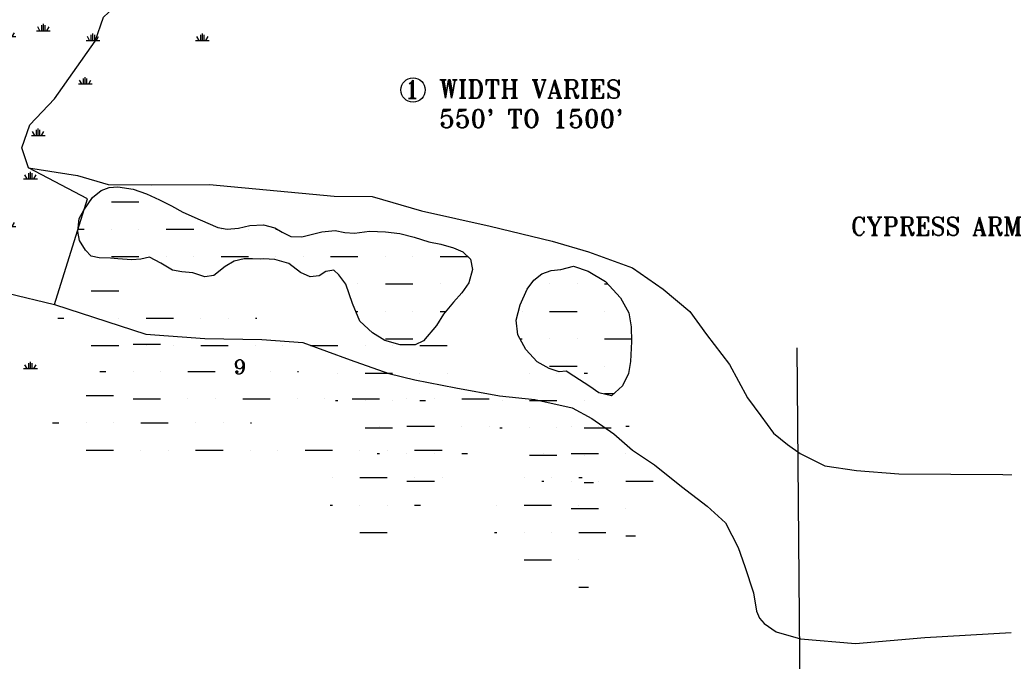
# Model space of a CAD drawing. Extents: x 213162 to 260736, y 787639 to 849969.
# Tile 9 of 17: x 232597 to 237991, y 813934 to 817447. Entities that reach past the tile are written whole.
import ezdxf

# ---------------------------------------------------------------- set-up
doc = ezdxf.new("R2010")
doc.units = 0
doc.header["$LTSCALE"] = 800
doc.linetypes.add('PHANTOM', pattern=[0])
doc.layers.get('0').update_dxf_attribs({"linetype": 'CONTINUOUS'})
for name, color, linetype in [('HATCH', 3, 'CONTINUOUS'), ('MAJROADS', 1, 'CONTINUOUS'), ('PROPROW', 13, 'CONTINUOUS'), ('ROW', 3, 'PHANTOM'), ('TEXT', 7, 'CONTINUOUS'), ('WL-PRESERVE', 14, 'CONTINUOUS')]:
    doc.layers.add(name, color=color, linetype=linetype)
doc.layers.get('0').off()
doc.styles.get("Standard").update_dxf_attribs({"font": 'ROMANT'})

# ---------------------------------------------------------------- blocks, each defined once
blk = doc.blocks.new('*X')
at = {"color": 0}
for p, q in [((233128.1, 818394), (233128.1, 818424)), ((233137.5, 818394), (233137.5, 818431.5)), ((233146.9, 818394), (233146.9, 818424)), ((233728.1, 818394), (233728.1, 818424)), ((233737.5, 818394), (233737.5, 818431.5)), ((233746.9, 818394), (233746.9, 818424)), ((233100, 818394), (233175, 818394)), ((233118.7, 818394), (233106.7, 818414.8)), ((233156.3, 818394), (233168.3, 818414.8)), ((233700, 818394), (233775, 818394)), ((233718.7, 818394), (233706.7, 818414.8)), ((233756.3, 818394), (233768.3, 818414.8)), ((232818.7, 817874.4), (232806.7, 817895.2)), ((232828.1, 817874.4), (232828.1, 817904.4)), ((232837.5, 817874.4), (232837.5, 817911.9)), ((232846.9, 817874.4), (232846.9, 817904.4)), ((232856.3, 817874.4), (232868.3, 817895.2)), ((232800, 817874.4), (232875, 817874.4)), ((232500, 817354.8), (232575, 817354.8)), ((232518.7, 817354.8), (232506.7, 817375.6)), ((232528.1, 817354.8), (232528.1, 817384.8)), ((232537.5, 817354.8), (232537.5, 817392.3)), ((232546.9, 817354.8), (232546.9, 817384.8)), ((232556.3, 817354.8), (232568.3, 817375.6)), ((233100, 816450), (233250, 816450)), ((232518.7, 816315.5), (232506.7, 816336.3)), ((232528.1, 816315.5), (232528.1, 816345.5)), ((232537.5, 816315.5), (232537.5, 816353)), ((232546.9, 816315.5), (232546.9, 816345.5)), ((232556.3, 816315.5), (232568.3, 816336.3)), ((232500, 816315.5), (232575, 816315.5)), ((232916.7, 816300), (232950, 816300)), ((233100, 816300), (233100, 816300)), ((233250, 816300), (233250, 816300)), ((233400, 816300), (233550, 816300)), ((233700, 816300), (233700, 816300)), ((233850, 816300), (233850, 816300)), ((234000, 816300), (234006.6, 816300)), ((233100, 816150), (233250, 816150)), ((233400, 816150), (233400, 816150)), ((233550, 816150), (233550, 816150)), ((233700, 816150), (233850, 816150)), ((234000, 816150), (234000, 816150)), ((234150, 816150), (234150, 816150)), ((234300, 816150), (234450, 816150)), ((234600, 816150), (234600, 816150)), ((234750, 816150), (234750, 816150)), ((234900, 816150), (235050, 816150)), ((234450, 816000), (234450, 816000)), ((234600, 816000), (234750, 816000)), ((234900, 816000), (234900, 816000)), ((235050, 816000), (235050, 816000)), ((235500, 816000), (235500, 816000)), ((235650, 816000), (235650, 816000)), ((235800, 816000), (235817.4, 816000)), ((234437.1, 815850), (234450, 815850)), ((234600, 815850), (234600, 815850)), ((234750, 815850), (234750, 815850)), ((234900, 815850), (234931.5, 815850)), ((235350, 815850), (235350, 815850)), ((235500, 815850), (235650, 815850)), ((235800, 815850), (235800, 815850)), ((234600, 815700), (234750, 815700)), ((235338.1, 815700), (235350, 815700)), ((235500, 815700), (235500, 815700)), ((235650, 815700), (235650, 815700)), ((235800, 815700), (235948.1, 815700)), ((235500, 815550), (235650, 815550)), ((235800, 815550), (235800, 815550)), ((235800, 815400), (235851.7, 815400))]:
    blk.add_line(p, q, dxfattribs=at)

msp = doc.modelspace()

# ---------------------------------------------------------------- linework, layer by layer
at = {"layer": 'MAJROADS', "color": 0}
msp.add_lwpolyline([(236854.7, 815650.5), (236943.9, 805334.3)], dxfattribs=at)
at = {"layer": 'PROPROW', "color": 0}
for points in [[(232645.6, 816636.7), (232913.4, 816593.9), (233081.4, 816544.2), (233317.3, 816541.9), (233635.7, 816545.5), (234318.7, 816481.4), (234528.2, 816479.3), (234797.4, 816399.8), (235174.8, 816316.1), (235514.6, 816234.4), (235712.6, 816176.8), (235953.4, 816088.7), (236121.4, 815970.7), (236267.4, 815849.7), (236359.6, 815723.7), (236486.2, 815558.1), (236583.5, 815376.1), (236657.1, 815278.2), (236727.4, 815183.5), (236803.2, 815120.9), (236873.1, 815071.3), (237008.6, 815004), (237181.4, 814978.7), (237412.3, 814959.7), (237982.1, 814957), (238189.4, 814951.6)], [(232786.7, 815887.7), (233288.4, 815724.4), (233610.9, 815701.7), (233923, 815695.2), (234147.2, 815679.2), (234407, 815585.1), (234619.9, 815510.3), (234760.9, 815475.2), (234986, 815431.7), (235225.5, 815387.6), (235419, 815367.4), (235623.2, 815321), (235732, 815262.8), (235851.5, 815178.5), (235953.5, 815089.2), (236075.1, 815009.4), (236222.2, 814890.7), (236363.4, 814782.8), (236464.4, 814691.3), (236532.6, 814557.9), (236570.1, 814452.2), (236616.6, 814308.2), (236634.1, 814208.5), (236649.7, 814169.4), (236674.9, 814141.5), (236740.3, 814095.1), (236874.8, 814056.5), (237175.4, 814030.8), (237555.6, 814064), (238028.6, 814091.3)]]:
    msp.add_lwpolyline(points, dxfattribs=at)
msp.add_circle((234751.8, 817062.3), 66.7, dxfattribs=at)
at = {"layer": 'ROW', "color": 0}
msp.add_lwpolyline([(232529.7, 815949.5), (232786.7, 815887.7), (232968.3, 816466.6), (232645.6, 816636.7), (232608.5, 816744.8), (232652.9, 816871.3), (232787.7, 817013.1), (233009.3, 817330.2), (233055.1, 817461.2), (233137.5, 817538), (233323.1, 817813.3), (233387.6, 817944.4), (233503.3, 818022.2), (233497.4, 817794), (233628.9, 817966.5), (234166.7, 818362.2), (234240.1, 818453.1), (234245.4, 818566.3), (234246.3, 818585.5)], dxfattribs=at)
at = {"layer": 'WL-PRESERVE', "color": 0}
for points in [[(233993.7, 816307.5), (234035.5, 816283.2), (234081.5, 816259.7), (234142.5, 816257.2), (234200.5, 816273.4), (234251.7, 816285.6), (234324.6, 816293.1), (234377.9, 816282.1), (234431.6, 816277.8), (234513.2, 816288.5), (234600.2, 816285.3), (234679.2, 816277.1), (234757.8, 816256.5), (234837.6, 816230.9), (234903.7, 816217.5), (234974.2, 816198.5), (235024.8, 816176.3), (235067, 816135.6), (235076.8, 816079.1), (235057.1, 816006.1), (235018.8, 815950.7), (234973.3, 815900.1), (234918.7, 815834.6), (234880.4, 815772.8), (234808.7, 815688), (234763.4, 815666.6), (234681.7, 815665.9), (234597.1, 815690.9), (234528.9, 815731.8), (234459.4, 815795.6), (234419.4, 815893.2), (234384.2, 815998.1), (234345.5, 816049.6), (234317.8, 816075.1), (234273.3, 816067.7), (234237, 816044.8), (234188.2, 816038.6), (234134.8, 816063.2), (234070.5, 816112.7), (233995.1, 816134.1), (233931.9, 816138.2), (233916.3, 816136.3), (233872.5, 816137.7), (233826.6, 816138.3), (233771.9, 816124.8), (233722.9, 816096.4), (233660.4, 816046.2), (233610.2, 816039.6), (233544.8, 816061.3), (233485.7, 816067.2), (233434.5, 816076.1), (233370, 816114.1), (233308.2, 816146), (233260, 816135.6), (233210.9, 816131.4), (233134.5, 816138.3), (233095, 816141.8), (233032.6, 816143.1), (232989.1, 816152.9), (232956.8, 816185.4), (232925.2, 816238.3), (232915.3, 816286.6), (232922.7, 816357.9), (232947.4, 816404.2), (232995.3, 816474.1), (233042.6, 816512.5), (233086, 816528.4), (233134.7, 816531.5), (233217.7, 816519), (233291, 816492.8), (233363.2, 816460.9), (233428.9, 816428.1), (233489.8, 816393.5), (233585, 816351.6), (233681.7, 816309.4), (233733.7, 816300.8), (233795.2, 816305.9), (233858, 816320.4), (233932, 816323.9)], [(235560.7, 816078.8), (235629.9, 816098.2), (235711.4, 816070.4), (235805.5, 816012.7), (235888.6, 815924), (235934.4, 815841.9), (235946.7, 815764.5), (235948.5, 815684.4), (235942.9, 815576.3), (235932.3, 815509.1), (235898.6, 815442.5), (235838.5, 815388.1), (235769.4, 815403), (235720.3, 815438.6), (235633, 815494.5), (235591.2, 815522.4), (235551.5, 815519.6), (235497, 815536.7), (235431.5, 815574.1), (235369.2, 815640.3), (235326.5, 815722.3), (235316.2, 815801.6), (235338.3, 815885.7), (235377.2, 815971.6), (235413.1, 816021.4), (235457.5, 816056), (235508.7, 816073.4)]]:
    msp.add_lwpolyline(points, close=True, dxfattribs=at)

# ---------------------------------------------------------------- block references
at = {"layer": 'HATCH', "color": 0}
for p in [(0, 0), (0, 0), (0, 0), (0, 0), (0, 0), (0, 0), (0, 0), (0, 0), (0, 0), (0, 0), (0, 0), (0, 0), (0, 0), (0, 0), (0, 0), (0, 0), (0, 0), (0, 0), (0, 0), (0, 0), (0, 0), (0, 0), (0, 0), (-110.8, -487.6), (118.4, -778.9), (-139.4, -1060.6)]:
    msp.add_blockref('*X', p, dxfattribs=at)

# ---------------------------------------------------------------- texts
at = {"layer": 'PROPROW', "color": 0}
for s, p in [('1', (234704.7, 817015.2)), ('WIDTH VARIES', (234894.7, 817016.9)), ("550' TO 1500'", (234894.7, 816855))]:
    msp.add_text(s, height=100, dxfattribs=at).set_placement(p)
at = {"layer": 'TEXT', "color": 0}
for s, height, p in [('CYPRESS ARM', 100, (237149.5, 816266.1)), ('9', 80, (233768, 815505.5))]:
    msp.add_text(s, height=height, dxfattribs=at).set_placement(p)

doc.saveas('drawing.dxf')
